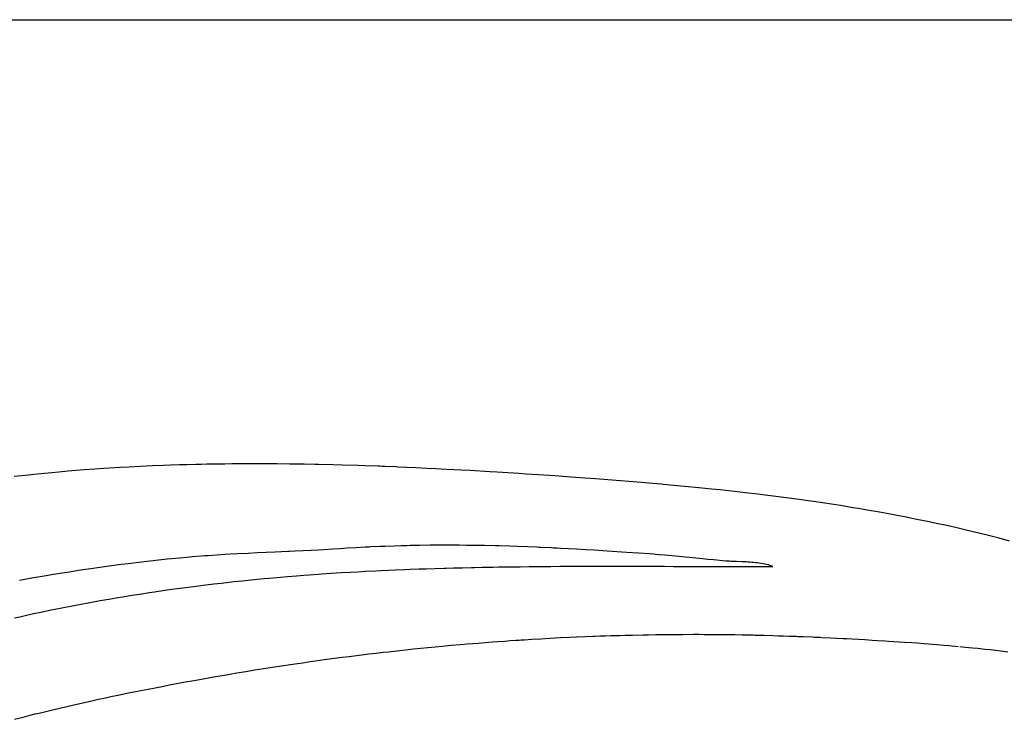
# Model space of a CAD drawing. Header units: inches. Extents: x 0 to 16, y 0 to 10.
# Tile 18 of 34: x 13.723 to 13.958, y 1.749 to 1.916. Entities that reach past the tile are written whole.
import ezdxf

# ---------------------------------------------------------------- set-up
doc = ezdxf.new("R2010")
doc.units = ezdxf.units.IN
doc.header["$LTSCALE"] = 0.935
doc.header["$MEASUREMENT"] = 0
doc.layers.get('0').update_dxf_attribs({"linetype": 'CONTINUOUS'})
doc.styles.get("Standard").update_dxf_attribs({"font": 'txt', "width": 0.8})

# ---------------------------------------------------------------- blocks, each defined once
blk = doc.blocks.new('*T24')
at = {"color": 2, "linetype": 'Continuous'}
for p, q in [((0, 0), (2.75, 0)), ((0, 0), (0, -1.875)), ((2.75, 0), (2.75, -1.875)), ((0, -0.75), (2.75, -0.75)), ((0, -1.25), (2.75, -1.25)), ((1.375, -1.25), (1.375, -1.5625)), ((0, -1.5625), (2.75, -1.5625)), ((0, -1.875), (2.75, -1.875))]:
    blk.add_line(p, q, dxfattribs=at)
at = {"color": 2, "linetype": 'Continuous', "attachment_point": 2, "line_spacing_factor": 0.9}
for s, insert, char_height, width in [('Apogee®450 Spin Developer\\P\\H0.15625;Flange Mount', (1.375, -0.82812), 0.13, 5.2), ('A-F-SD3', (2.0625, -1.32812), 0.15625, 1.75), ('A', (0.6875, -1.32812), 0.15625, 0.25), ('\\Q15.0;ALL DIMENSIONS ARE IN INCHES', (1.375, -1.64354), 0.0825, 3.696)]:
    blk.add_mtext(s, dxfattribs=dict(at, insert=insert, char_height=char_height, width=width))

msp = doc.modelspace()

# ---------------------------------------------------------------- linework, layer by layer
at = {"color": 2, "linetype": 'Continuous'}
for p, q in [((13.73052, 1.80797), (13.72625, 1.80756)), ((13.73224, 1.80813), (13.73052, 1.80797)), ((13.7344, 1.80832), (13.73224, 1.80813)), ((13.73828, 1.80862), (13.7344, 1.80832)), ((13.74086, 1.80881), (13.73828, 1.80862)), ((13.74302, 1.80896), (13.74086, 1.80881)), ((13.7456, 1.80912), (13.74302, 1.80896)), ((13.7469, 1.8092), (13.7456, 1.80912)), ((13.74905, 1.80932), (13.7469, 1.8092)), ((13.75034, 1.80938), (13.74905, 1.80932)), ((13.75164, 1.80945), (13.75034, 1.80938)), ((13.75466, 1.80958), (13.75164, 1.80945)), ((13.75724, 1.80969), (13.75466, 1.80958)), ((13.75897, 1.80975), (13.75724, 1.80969)), ((13.76112, 1.80982), (13.75897, 1.80975)), ((13.76155, 1.80983), (13.76112, 1.80982)), ((13.76285, 1.80987), (13.76155, 1.80983)), ((13.765, 1.80992), (13.76285, 1.80987)), ((13.7663, 1.80995), (13.765, 1.80992)), ((13.76759, 1.80998), (13.7663, 1.80995)), ((13.76932, 1.81001), (13.76759, 1.80998)), ((13.77147, 1.81004), (13.76932, 1.81001)), ((13.7719, 1.81004), (13.77147, 1.81004)), ((13.77363, 1.81006), (13.7719, 1.81004)), ((13.77492, 1.81007), (13.77363, 1.81006)), ((13.77622, 1.81008), (13.77492, 1.81007)), ((13.77751, 1.81009), (13.77622, 1.81008)), ((13.77924, 1.81009), (13.77751, 1.81009)), ((13.78269, 1.81008), (13.77924, 1.81009)), ((13.78355, 1.81008), (13.78269, 1.81008)), ((13.78398, 1.81007), (13.78355, 1.81008)), ((13.78441, 1.81007), (13.78398, 1.81007)), ((13.78743, 1.81004), (13.78441, 1.81007)), ((13.78786, 1.81004), (13.78743, 1.81004)), ((13.78873, 1.81003), (13.78786, 1.81004)), ((13.78916, 1.81002), (13.78873, 1.81003)), ((13.79088, 1.81), (13.78916, 1.81002)), ((13.79347, 1.80995), (13.79088, 1.81)), ((13.79433, 1.80993), (13.79347, 1.80995)), ((13.79778, 1.80985), (13.79433, 1.80993)), ((13.79994, 1.8098), (13.79778, 1.80985)), ((13.80382, 1.80968), (13.79994, 1.8098)), ((13.80555, 1.80962), (13.80382, 1.80968)), ((13.80857, 1.80952), (13.80555, 1.80962)), ((13.809, 1.8095), (13.80857, 1.80952)), ((13.80943, 1.80948), (13.809, 1.8095)), ((13.80986, 1.80947), (13.80943, 1.80948)), ((13.81029, 1.80945), (13.80986, 1.80947)), ((13.81288, 1.80935), (13.81029, 1.80945)), ((13.81331, 1.80933), (13.81288, 1.80935)), ((13.81762, 1.80914), (13.81331, 1.80933)), ((13.82021, 1.80901), (13.81762, 1.80914)), ((13.82236, 1.80891), (13.82021, 1.80901)), ((13.82495, 1.80877), (13.82236, 1.80891)), ((13.8284, 1.80859), (13.82495, 1.80877)), ((13.83055, 1.80847), (13.8284, 1.80859)), ((13.83529, 1.80819), (13.83055, 1.80847)), ((13.83701, 1.80809), (13.83529, 1.80819)), ((13.84218, 1.80776), (13.83701, 1.80809)), ((13.72327, 1.80724), (13.72157, 1.80705)), ((13.72497, 1.80742), (13.72327, 1.80724)), ((13.72625, 1.80756), (13.72497, 1.80742)), ((13.8439, 1.80765), (13.84218, 1.80776)), ((13.84692, 1.80745), (13.8439, 1.80765)), ((13.85079, 1.80719), (13.84692, 1.80745)), ((13.85461, 1.80693), (13.85079, 1.80719)), ((13.85798, 1.80668), (13.85461, 1.80693)), ((13.86052, 1.8065), (13.85798, 1.80668)), ((13.86349, 1.80627), (13.86052, 1.8065)), ((13.87157, 1.80562), (13.86349, 1.80627)), ((13.87327, 1.80548), (13.87157, 1.80562)), ((13.87626, 1.80522), (13.87327, 1.80548)), ((13.87669, 1.80518), (13.87626, 1.80522)), ((13.87925, 1.80495), (13.87669, 1.80518)), ((13.88182, 1.8047), (13.87925, 1.80495)), ((13.88524, 1.80437), (13.88182, 1.8047)), ((13.88824, 1.80406), (13.88524, 1.80437)), ((13.89038, 1.80384), (13.88824, 1.80406)), ((13.89167, 1.8037), (13.89038, 1.80384)), ((13.89381, 1.80346), (13.89167, 1.8037)), ((13.89639, 1.80317), (13.89381, 1.80346)), ((13.89939, 1.80281), (13.89639, 1.80317)), ((13.9011, 1.8026), (13.89939, 1.80281)), ((13.90368, 1.80228), (13.9011, 1.8026)), ((13.90925, 1.80154), (13.90368, 1.80228)), ((13.91139, 1.80124), (13.90925, 1.80154)), ((13.91267, 1.80106), (13.91139, 1.80124)), ((13.91909, 1.80009), (13.91267, 1.80106)), ((13.92207, 1.79961), (13.91909, 1.80009)), ((13.92335, 1.79939), (13.92207, 1.79961)), ((13.92548, 1.79903), (13.92335, 1.79939)), ((13.92846, 1.79851), (13.92548, 1.79903)), ((13.93016, 1.7982), (13.92846, 1.79851)), ((13.93271, 1.79773), (13.93016, 1.7982)), ((13.93483, 1.79732), (13.93271, 1.79773)), ((13.93736, 1.79682), (13.93483, 1.79732)), ((13.94032, 1.79621), (13.93736, 1.79682)), ((13.942, 1.79585), (13.94032, 1.79621)), ((13.94411, 1.7954), (13.942, 1.79585)), ((13.94663, 1.79483), (13.94411, 1.7954)), ((13.94914, 1.79425), (13.94663, 1.79483)), ((13.95248, 1.79345), (13.94914, 1.79425)), ((13.95415, 1.79303), (13.95248, 1.79345)), ((13.95581, 1.79261), (13.95415, 1.79303)), ((13.95705, 1.79229), (13.95581, 1.79261)), ((13.95954, 1.79163), (13.95705, 1.79229)), ((13.78742, 1.78914), (13.78699, 1.78912)), ((13.78871, 1.7892), (13.78742, 1.78914)), ((13.79259, 1.78938), (13.78871, 1.7892)), ((13.79432, 1.78947), (13.79259, 1.78938)), ((13.79561, 1.78954), (13.79432, 1.78947)), ((13.79777, 1.78967), (13.79561, 1.78954)), ((13.79949, 1.78977), (13.79777, 1.78967)), ((13.80035, 1.78983), (13.79949, 1.78977)), ((13.80121, 1.78989), (13.80035, 1.78983)), ((13.80336, 1.79002), (13.80121, 1.78989)), ((13.80551, 1.79015), (13.80336, 1.79002)), ((13.80594, 1.79017), (13.80551, 1.79015)), ((13.80636, 1.79019), (13.80594, 1.79017)), ((13.80679, 1.79021), (13.80636, 1.79019)), ((13.80895, 1.79031), (13.80679, 1.79021)), ((13.81024, 1.79036), (13.80895, 1.79031)), ((13.81239, 1.79044), (13.81024, 1.79036)), ((13.81411, 1.79049), (13.81239, 1.79044)), ((13.81498, 1.79051), (13.81411, 1.79049)), ((13.81541, 1.79052), (13.81498, 1.79051)), ((13.81627, 1.79054), (13.81541, 1.79052)), ((13.81713, 1.79056), (13.81627, 1.79054)), ((13.81843, 1.79058), (13.81713, 1.79056)), ((13.82102, 1.79061), (13.81843, 1.79058)), ((13.82275, 1.79062), (13.82102, 1.79061)), ((13.82361, 1.79063), (13.82275, 1.79062)), ((13.82491, 1.79063), (13.82361, 1.79063)), ((13.82664, 1.79062), (13.82491, 1.79063)), ((13.8275, 1.79062), (13.82664, 1.79062)), ((13.82794, 1.79061), (13.8275, 1.79062)), ((13.82967, 1.7906), (13.82794, 1.79061)), ((13.83053, 1.79059), (13.82967, 1.7906)), ((13.83269, 1.79055), (13.83053, 1.79059)), ((13.83399, 1.79053), (13.83269, 1.79055)), ((13.83659, 1.79047), (13.83399, 1.79053)), ((13.83745, 1.79045), (13.83659, 1.79047)), ((13.84005, 1.79037), (13.83745, 1.79045)), ((13.84178, 1.79031), (13.84005, 1.79037)), ((13.84437, 1.79022), (13.84178, 1.79031)), ((13.84653, 1.79013), (13.84437, 1.79022)), ((13.84697, 1.79011), (13.84653, 1.79013)), ((13.8474, 1.79009), (13.84697, 1.79011)), ((13.84999, 1.78997), (13.8474, 1.79009)), ((13.85042, 1.78995), (13.84999, 1.78997)), ((13.85128, 1.78991), (13.85042, 1.78995)), ((13.85215, 1.78987), (13.85128, 1.78991)), ((13.85603, 1.78966), (13.85215, 1.78987)), ((13.85818, 1.78954), (13.85603, 1.78966)), ((13.86034, 1.78941), (13.85818, 1.78954)), ((13.86335, 1.78923), (13.86034, 1.78941)), ((13.86807, 1.78892), (13.86335, 1.78923)), ((13.75478, 1.78689), (13.75265, 1.78665)), ((13.75605, 1.78703), (13.75478, 1.78689)), ((13.75817, 1.78726), (13.75605, 1.78703)), ((13.76114, 1.78755), (13.75817, 1.78726)), ((13.76285, 1.78771), (13.76114, 1.78755)), ((13.76415, 1.78783), (13.76285, 1.78771)), ((13.7663, 1.788), (13.76415, 1.78783)), ((13.76716, 1.78806), (13.7663, 1.788)), ((13.76802, 1.78813), (13.76716, 1.78806)), ((13.7719, 1.78838), (13.76802, 1.78813)), ((13.7732, 1.78846), (13.7719, 1.78838)), ((13.77492, 1.78855), (13.7732, 1.78846)), ((13.77751, 1.78868), (13.77492, 1.78855)), ((13.77966, 1.78879), (13.77751, 1.78868)), ((13.78397, 1.78898), (13.77966, 1.78879)), ((13.78699, 1.78912), (13.78397, 1.78898)), ((13.87363, 1.78854), (13.86807, 1.78892)), ((13.8745, 1.78847), (13.87363, 1.78854)), ((13.87493, 1.78844), (13.8745, 1.78847)), ((13.87579, 1.78837), (13.87493, 1.78844)), ((13.87709, 1.78825), (13.87579, 1.78837)), ((13.87795, 1.78817), (13.87709, 1.78825)), ((13.87967, 1.78801), (13.87795, 1.78817)), ((13.88613, 1.78735), (13.87967, 1.78801)), ((13.88743, 1.78723), (13.88613, 1.78735)), ((13.88872, 1.7871), (13.88743, 1.78723)), ((13.88958, 1.78702), (13.88872, 1.7871)), ((13.89087, 1.78691), (13.88958, 1.78702)), ((13.89174, 1.78684), (13.89087, 1.78691)), ((13.89214, 1.78681), (13.89174, 1.78684)), ((13.89255, 1.78679), (13.89214, 1.78681)), ((13.89296, 1.78676), (13.89255, 1.78679)), ((13.7369, 1.78455), (13.73476, 1.78422)), ((13.7386, 1.7848), (13.7369, 1.78455)), ((13.73988, 1.78499), (13.7386, 1.7848)), ((13.74201, 1.78529), (13.73988, 1.78499)), ((13.74372, 1.78553), (13.74201, 1.78529)), ((13.74542, 1.78575), (13.74372, 1.78553)), ((13.74712, 1.78598), (13.74542, 1.78575)), ((13.74883, 1.78619), (13.74712, 1.78598)), ((13.7501, 1.78635), (13.74883, 1.78619)), ((13.75265, 1.78665), (13.7501, 1.78635)), ((13.80544, 1.78439), (13.80803, 1.78452)), ((13.80803, 1.78452), (13.80932, 1.78458)), ((13.80932, 1.78458), (13.81104, 1.78466)), ((13.81104, 1.78466), (13.81276, 1.78473)), ((13.81276, 1.78473), (13.81492, 1.78482)), ((13.81492, 1.78482), (13.81621, 1.78487)), ((13.81621, 1.78487), (13.81837, 1.78495)), ((13.81837, 1.78495), (13.82009, 1.78501)), ((13.82009, 1.78501), (13.82224, 1.78508)), ((13.82224, 1.78508), (13.8244, 1.78514)), ((13.8244, 1.78514), (13.82483, 1.78516)), ((13.82483, 1.78516), (13.82656, 1.7852)), ((13.82656, 1.7852), (13.82871, 1.78526)), ((13.82871, 1.78526), (13.83087, 1.78531)), ((13.83087, 1.78531), (13.83173, 1.78532)), ((13.83173, 1.78532), (13.83345, 1.78536)), ((13.83345, 1.78536), (13.83388, 1.78537)), ((13.83388, 1.78537), (13.83604, 1.78541)), ((13.83604, 1.78541), (13.83733, 1.78543)), ((13.83733, 1.78543), (13.83949, 1.78546)), ((13.83949, 1.78546), (13.84122, 1.78548)), ((13.84122, 1.78548), (13.84165, 1.78549)), ((13.84165, 1.78549), (13.84251, 1.7855)), ((13.84251, 1.7855), (13.84467, 1.78552)), ((13.84467, 1.78552), (13.8451, 1.78553)), ((13.8451, 1.78553), (13.84596, 1.78553)), ((13.84596, 1.78553), (13.84639, 1.78554)), ((13.84639, 1.78554), (13.84682, 1.78554)), ((13.84682, 1.78554), (13.84812, 1.78555)), ((13.84812, 1.78555), (13.84898, 1.78556)), ((13.84898, 1.78556), (13.84941, 1.78556)), ((13.84941, 1.78556), (13.84984, 1.78557)), ((13.84984, 1.78557), (13.852, 1.78558)), ((13.852, 1.78558), (13.85243, 1.78558)), ((13.85243, 1.78558), (13.85287, 1.78558)), ((13.85287, 1.78558), (13.8533, 1.78558)), ((13.8533, 1.78558), (13.85373, 1.78559)), ((13.85373, 1.78559), (13.85416, 1.78559)), ((13.85416, 1.78559), (13.85632, 1.7856)), ((13.85632, 1.7856), (13.85675, 1.7856)), ((13.85675, 1.7856), (13.85718, 1.7856)), ((13.85718, 1.7856), (13.85761, 1.7856)), ((13.85761, 1.7856), (13.85804, 1.7856)), ((13.85804, 1.7856), (13.85848, 1.7856)), ((13.85848, 1.7856), (13.85891, 1.7856)), ((13.85891, 1.7856), (13.86106, 1.78561)), ((13.86106, 1.78561), (13.86754, 1.7856)), ((13.86754, 1.7856), (13.87661, 1.78558)), ((13.87661, 1.78558), (13.87704, 1.78558)), ((13.87704, 1.78558), (13.8792, 1.78557)), ((13.8792, 1.78557), (13.88006, 1.78557)), ((13.88006, 1.78557), (13.88049, 1.78557)), ((13.88049, 1.78557), (13.88179, 1.78556)), ((13.88179, 1.78556), (13.88222, 1.78556)), ((13.88222, 1.78556), (13.88394, 1.78556)), ((13.88394, 1.78556), (13.88524, 1.78555)), ((13.88524, 1.78555), (13.88697, 1.78554)), ((13.88697, 1.78554), (13.88783, 1.78554)), ((13.88783, 1.78554), (13.88826, 1.78554)), ((13.88826, 1.78554), (13.88999, 1.78553)), ((13.88999, 1.78553), (13.89042, 1.78553)), ((13.89042, 1.78553), (13.89863, 1.78551)), ((13.89339, 1.78674), (13.89296, 1.78676)), ((13.89426, 1.78671), (13.89339, 1.78674)), ((13.89561, 1.78666), (13.89426, 1.78671)), ((13.89607, 1.78664), (13.89561, 1.78666)), ((13.89653, 1.78662), (13.89607, 1.78664)), ((13.89698, 1.78659), (13.89653, 1.78662)), ((13.89744, 1.78657), (13.89698, 1.78659)), ((13.8979, 1.78653), (13.89744, 1.78657)), ((13.89835, 1.78649), (13.8979, 1.78653)), ((13.89881, 1.78645), (13.89835, 1.78649)), ((13.89863, 1.78551), (13.89992, 1.78551)), ((13.89925, 1.7864), (13.89881, 1.78645)), ((13.8997, 1.78634), (13.89925, 1.7864)), ((13.90013, 1.78627), (13.8997, 1.78634)), ((13.89992, 1.78551), (13.90294, 1.78551)), ((13.90056, 1.7862), (13.90013, 1.78627)), ((13.90099, 1.78611), (13.90056, 1.7862)), ((13.9014, 1.78601), (13.90099, 1.78611)), ((13.9018, 1.78591), (13.9014, 1.78601)), ((13.90219, 1.78579), (13.9018, 1.78591)), ((13.90258, 1.78566), (13.90219, 1.78579)), ((13.90294, 1.78551), (13.90258, 1.78566)), ((13.7241, 1.78243), (13.72283, 1.78219)), ((13.72581, 1.78273), (13.7241, 1.78243)), ((13.72922, 1.78332), (13.72581, 1.78273)), ((13.7305, 1.78353), (13.72922, 1.78332)), ((13.73306, 1.78395), (13.7305, 1.78353)), ((13.73476, 1.78422), (13.73306, 1.78395)), ((13.77404, 1.78192), (13.77618, 1.78215)), ((13.77618, 1.78215), (13.77747, 1.78228)), ((13.77747, 1.78228), (13.77962, 1.78249)), ((13.77962, 1.78249), (13.78134, 1.78265)), ((13.78134, 1.78265), (13.78263, 1.78277)), ((13.78263, 1.78277), (13.78521, 1.783)), ((13.78521, 1.783), (13.78693, 1.78314)), ((13.78693, 1.78314), (13.78909, 1.78332)), ((13.78909, 1.78332), (13.79081, 1.78345)), ((13.79081, 1.78345), (13.7921, 1.78355)), ((13.7921, 1.78355), (13.79425, 1.7837)), ((13.79425, 1.7837), (13.79511, 1.78376)), ((13.79511, 1.78376), (13.79726, 1.78391)), ((13.79726, 1.78391), (13.79855, 1.78399)), ((13.79855, 1.78399), (13.79984, 1.78407)), ((13.79984, 1.78407), (13.802, 1.7842)), ((13.802, 1.7842), (13.80372, 1.78429)), ((13.80372, 1.78429), (13.80544, 1.78439)), ((13.75508, 1.77949), (13.75758, 1.77986)), ((13.75758, 1.77986), (13.75925, 1.78009)), ((13.75925, 1.78009), (13.7605, 1.78027)), ((13.7605, 1.78027), (13.76258, 1.78055)), ((13.76258, 1.78055), (13.76382, 1.78071)), ((13.76382, 1.78071), (13.76507, 1.78087)), ((13.76507, 1.78087), (13.76673, 1.78108)), ((13.76673, 1.78108), (13.76931, 1.78139)), ((13.76931, 1.78139), (13.77103, 1.78159)), ((13.77103, 1.78159), (13.77232, 1.78173)), ((13.77232, 1.78173), (13.77404, 1.78192)), ((13.74089, 1.77716), (13.74214, 1.77738)), ((13.74214, 1.77738), (13.74465, 1.77782)), ((13.74465, 1.77782), (13.74632, 1.77811)), ((13.74632, 1.77811), (13.74757, 1.77831)), ((13.74757, 1.77831), (13.74924, 1.77859)), ((13.74924, 1.77859), (13.75258, 1.77911)), ((13.75258, 1.77911), (13.75383, 1.77931)), ((13.75383, 1.77931), (13.75508, 1.77949)), ((13.72835, 1.77471), (13.73002, 1.77506)), ((13.73002, 1.77506), (13.73128, 1.77532)), ((13.73128, 1.77532), (13.73295, 1.77565)), ((13.73295, 1.77565), (13.73337, 1.77574)), ((13.73337, 1.77574), (13.73504, 1.77606)), ((13.73504, 1.77606), (13.73629, 1.7763)), ((13.73629, 1.7763), (13.73754, 1.77654)), ((13.73754, 1.77654), (13.73922, 1.77685)), ((13.73922, 1.77685), (13.74089, 1.77716)), ((13.72167, 1.77326), (13.72293, 1.77354)), ((13.72293, 1.77354), (13.72418, 1.77382)), ((13.72418, 1.77382), (13.72585, 1.77418)), ((13.72585, 1.77418), (13.72835, 1.77471)), ((13.84146, 1.7679), (13.84232, 1.76795)), ((13.84232, 1.76795), (13.84275, 1.76798)), ((13.84275, 1.76798), (13.84318, 1.76801)), ((13.84318, 1.76801), (13.8436, 1.76804)), ((13.8436, 1.76804), (13.84446, 1.76809)), ((13.84446, 1.76809), (13.84532, 1.76814)), ((13.84532, 1.76814), (13.84746, 1.76827)), ((13.84746, 1.76827), (13.84961, 1.76839)), ((13.84961, 1.76839), (13.85089, 1.76846)), ((13.85089, 1.76846), (13.85218, 1.76852)), ((13.85218, 1.76852), (13.85433, 1.76863)), ((13.85433, 1.76863), (13.85604, 1.7687)), ((13.85604, 1.7687), (13.85819, 1.76879)), ((13.85819, 1.76879), (13.85991, 1.76886)), ((13.85991, 1.76886), (13.86034, 1.76888)), ((13.86034, 1.76888), (13.86162, 1.76892)), ((13.86162, 1.76892), (13.86291, 1.76897)), ((13.86291, 1.76897), (13.8642, 1.76901)), ((13.8642, 1.76901), (13.86592, 1.76906)), ((13.86592, 1.76906), (13.86635, 1.76907)), ((13.86635, 1.76907), (13.86764, 1.76911)), ((13.86764, 1.76911), (13.8685, 1.76913)), ((13.8685, 1.76913), (13.86936, 1.76915)), ((13.86936, 1.76915), (13.87194, 1.7692)), ((13.87194, 1.7692), (13.87323, 1.76923)), ((13.87323, 1.76923), (13.87495, 1.76925)), ((13.87495, 1.76925), (13.87624, 1.76927)), ((13.87624, 1.76927), (13.87796, 1.76929)), ((13.87796, 1.76929), (13.87925, 1.7693)), ((13.87925, 1.7693), (13.88054, 1.76931)), ((13.88054, 1.76931), (13.8814, 1.76931)), ((13.8814, 1.76931), (13.88398, 1.76932)), ((13.88398, 1.76932), (13.88527, 1.76932)), ((13.88527, 1.76932), (13.88656, 1.76931)), ((13.88656, 1.76931), (13.88699, 1.76931)), ((13.88699, 1.76931), (13.88828, 1.7693)), ((13.88828, 1.7693), (13.88958, 1.76929)), ((13.88958, 1.76929), (13.89087, 1.76928)), ((13.89087, 1.76928), (13.89259, 1.76926)), ((13.89259, 1.76926), (13.89388, 1.76924)), ((13.89388, 1.76924), (13.89561, 1.76921)), ((13.89561, 1.76921), (13.8969, 1.76919)), ((13.8969, 1.76919), (13.89819, 1.76916)), ((13.89819, 1.76916), (13.89862, 1.76915)), ((13.89862, 1.76915), (13.89906, 1.76914)), ((13.89906, 1.76914), (13.90078, 1.7691)), ((13.90078, 1.7691), (13.90294, 1.76903)), ((13.90294, 1.76903), (13.90423, 1.76899)), ((13.90423, 1.76899), (13.90552, 1.76895)), ((13.90552, 1.76895), (13.90682, 1.76891)), ((13.90682, 1.76891), (13.90854, 1.76884)), ((13.90854, 1.76884), (13.90898, 1.76882)), ((13.90898, 1.76882), (13.91027, 1.76877)), ((13.91027, 1.76877), (13.91243, 1.76868)), ((13.91243, 1.76868), (13.91287, 1.76866)), ((13.91287, 1.76866), (13.9133, 1.76864)), ((13.9133, 1.76864), (13.91373, 1.76862)), ((13.91373, 1.76862), (13.91417, 1.7686)), ((13.91417, 1.7686), (13.9146, 1.76858)), ((13.9146, 1.76858), (13.91676, 1.76848)), ((13.91676, 1.76848), (13.91979, 1.76833)), ((13.91979, 1.76833), (13.92065, 1.76829)), ((13.92065, 1.76829), (13.92195, 1.76822)), ((13.92195, 1.76822), (13.92497, 1.76806)), ((13.92497, 1.76806), (13.92669, 1.76796)), ((13.92669, 1.76796), (13.92798, 1.76788)), ((13.8145, 1.76555), (13.81578, 1.76569)), ((13.81578, 1.76569), (13.81706, 1.76582)), ((13.81706, 1.76582), (13.81877, 1.766)), ((13.81877, 1.766), (13.82048, 1.76617)), ((13.82048, 1.76617), (13.82219, 1.76633)), ((13.82219, 1.76633), (13.8239, 1.7665)), ((13.8239, 1.7665), (13.82604, 1.76669)), ((13.82604, 1.76669), (13.82818, 1.76688)), ((13.82818, 1.76688), (13.8299, 1.76703)), ((13.8299, 1.76703), (13.83118, 1.76713)), ((13.83118, 1.76713), (13.83246, 1.76724)), ((13.83246, 1.76724), (13.83418, 1.76737)), ((13.83418, 1.76737), (13.83589, 1.7675)), ((13.83589, 1.7675), (13.83718, 1.7676)), ((13.83718, 1.7676), (13.83889, 1.76772)), ((13.83889, 1.76772), (13.84018, 1.76781)), ((13.84018, 1.76781), (13.84146, 1.7679)), ((13.92798, 1.76788), (13.9297, 1.76778)), ((13.9297, 1.76778), (13.93056, 1.76772)), ((13.93056, 1.76772), (13.93185, 1.76764)), ((13.93185, 1.76764), (13.93314, 1.76756)), ((13.93314, 1.76756), (13.93442, 1.76747)), ((13.93442, 1.76747), (13.93614, 1.76735)), ((13.93614, 1.76735), (13.93742, 1.76725)), ((13.93742, 1.76725), (13.93914, 1.76713)), ((13.93914, 1.76713), (13.94213, 1.76689)), ((13.94213, 1.76689), (13.94384, 1.76674)), ((13.94384, 1.76674), (13.94512, 1.76663)), ((13.94512, 1.76663), (13.94725, 1.76644)), ((13.94767, 1.76639), (13.94895, 1.76627)), ((13.94895, 1.76627), (13.95065, 1.7661)), ((13.95065, 1.7661), (13.95193, 1.76597)), ((13.95193, 1.76597), (13.95363, 1.76579)), ((13.95363, 1.76579), (13.9549, 1.76565)), ((13.9549, 1.76565), (13.95617, 1.76551)), ((13.79357, 1.76296), (13.7957, 1.76326)), ((13.7957, 1.76326), (13.79698, 1.76343)), ((13.79698, 1.76343), (13.79869, 1.76366)), ((13.79869, 1.76366), (13.79997, 1.76383)), ((13.79997, 1.76383), (13.80168, 1.76404)), ((13.80168, 1.76404), (13.80339, 1.76426)), ((13.80339, 1.76426), (13.80467, 1.76442)), ((13.80467, 1.76442), (13.80638, 1.76462)), ((13.80638, 1.76462), (13.80808, 1.76483)), ((13.80808, 1.76483), (13.80979, 1.76503)), ((13.80979, 1.76503), (13.81108, 1.76517)), ((13.81108, 1.76517), (13.81236, 1.76532)), ((13.81236, 1.76532), (13.8145, 1.76555)), ((13.95617, 1.76551), (13.95745, 1.76536)), ((13.95745, 1.76536), (13.95914, 1.76515)), ((13.77907, 1.76079), (13.7812, 1.76113)), ((13.7812, 1.76113), (13.78333, 1.76146)), ((13.78333, 1.76146), (13.78547, 1.76179)), ((13.78547, 1.76179), (13.7876, 1.76211)), ((13.7876, 1.76211), (13.7893, 1.76236)), ((13.7893, 1.76236), (13.79058, 1.76254)), ((13.79058, 1.76254), (13.79229, 1.76279)), ((13.79229, 1.76279), (13.79357, 1.76296)), ((13.76459, 1.75831), (13.76672, 1.75869)), ((13.76672, 1.75869), (13.76842, 1.75899)), ((13.76842, 1.75899), (13.7697, 1.75922)), ((13.7697, 1.75922), (13.77183, 1.75959)), ((13.77183, 1.75959), (13.77311, 1.7598)), ((13.77311, 1.7598), (13.77481, 1.76009)), ((13.77481, 1.76009), (13.77694, 1.76044)), ((13.77694, 1.76044), (13.77907, 1.76079)), ((13.75187, 1.75589), (13.75356, 1.75622)), ((13.75356, 1.75622), (13.75526, 1.75655)), ((13.75526, 1.75655), (13.7561, 1.75672)), ((13.7561, 1.75672), (13.75653, 1.7568)), ((13.75653, 1.7568), (13.75695, 1.75688)), ((13.75695, 1.75688), (13.75865, 1.7572)), ((13.75865, 1.7572), (13.76035, 1.75752)), ((13.76035, 1.75752), (13.76247, 1.75792)), ((13.76247, 1.75792), (13.76459, 1.75831)), ((13.74173, 1.75378), (13.74342, 1.75415)), ((13.74342, 1.75415), (13.74468, 1.75442)), ((13.74468, 1.75442), (13.74637, 1.75477)), ((13.74637, 1.75477), (13.74891, 1.75529)), ((13.74891, 1.75529), (13.75018, 1.75555)), ((13.75018, 1.75555), (13.75187, 1.75589)), ((13.73038, 1.7512), (13.73248, 1.75169)), ((13.73248, 1.75169), (13.73416, 1.75209)), ((13.73416, 1.75209), (13.73584, 1.75247)), ((13.73584, 1.75247), (13.73836, 1.75304)), ((13.73836, 1.75304), (13.74047, 1.75351)), ((13.74047, 1.75351), (13.74173, 1.75378)), ((13.72161, 1.74899), (13.72369, 1.74953)), ((13.72369, 1.74953), (13.72536, 1.74996)), ((13.72536, 1.74996), (13.72661, 1.75027)), ((13.72661, 1.75027), (13.72787, 1.75058)), ((13.72787, 1.75058), (13.72913, 1.75089)), ((13.72913, 1.75089), (13.73038, 1.7512))]:
    msp.add_line(p, q, dxfattribs=at)

# ---------------------------------------------------------------- block references
msp.add_blockref('*T24', (13.225, 1.91632))

doc.saveas('drawing.dxf')
